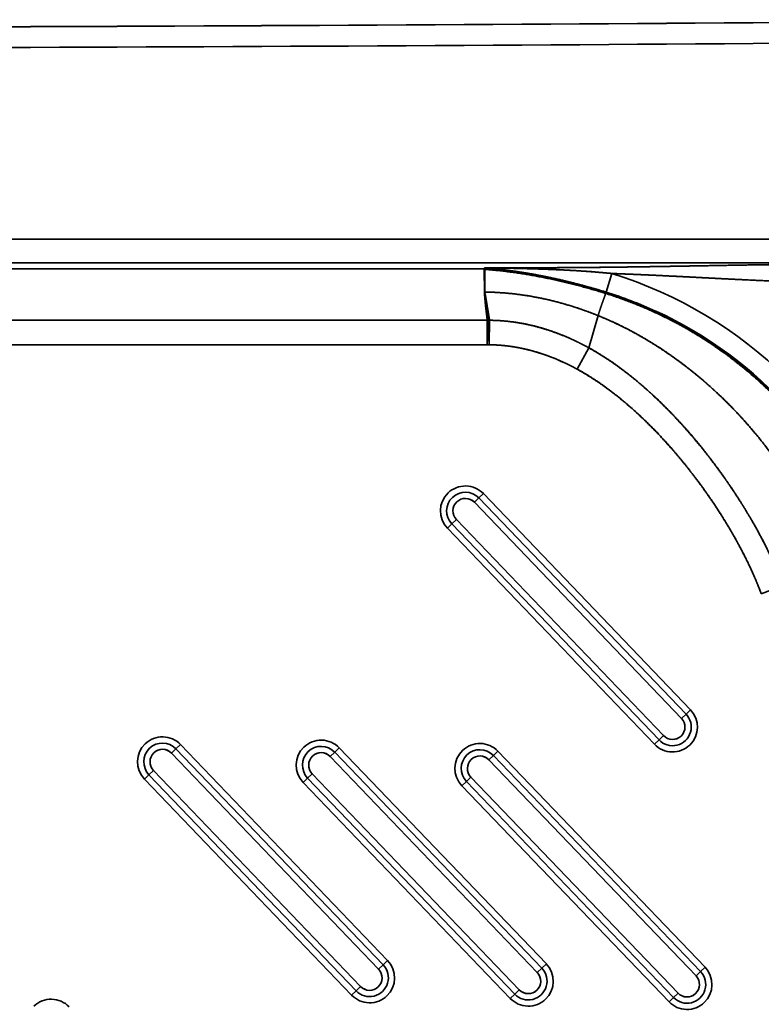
# Model space of a CAD drawing. Extents: x 92 to 1722, y -78 to 1466.
# Tile 11 of 14: x 823 to 1001, y 585 to 822. Entities that reach past the tile are written whole.
import ezdxf

# ---------------------------------------------------------------- set-up
doc = ezdxf.new("R2010")
doc.units = 0
doc.layers.get('0').update_dxf_attribs({"lineweight": 13})

# ---------------------------------------------------------------- blocks, each defined once
blk = doc.blocks.new('BLOCK87')
at = {"color": 7, "lineweight": 35}
for p, q in [((427.47, 747.2), (-427.47, 747.2)), ((-427.47, 747.2), (427.47, 747.2)), ((50, 741.56), (427.47, 741.56)), ((427.47, 741.56), (50, 741.56)), ((340, 740.09), (50, 740.09)), ((50, 740.09), (340.09, 740.09)), ((340.73, 727.73), (-340.73, 727.73)), ((-340.73, 727.73), (340.73, 727.73)), ((340.7, 721.84), (-340.7, 721.84)), ((-340.7, 721.84), (340.7, 721.84)), ((388.54, 633.01), (338.7, 684.97)), ((338.7, 684.97), (388.54, 633.01)), ((339.79, 686.01), (389.62, 634.04)), ((389.62, 634.04), (339.79, 686.01)), ((387.46, 631.97), (337.62, 683.93)), ((337.62, 683.93), (387.46, 631.97)), ((333.29, 679.78), (383.12, 627.81)), ((383.12, 627.81), (333.29, 679.78)), ((380.96, 625.74), (331.13, 677.71)), ((331.13, 677.71), (380.96, 625.74)), ((332.21, 678.74), (382.04, 626.78)), ((382.04, 626.78), (332.21, 678.74)), ((266.93, 625.68), (316.76, 573.72)), ((316.76, 573.72), (266.93, 625.68)), ((314.59, 571.64), (264.76, 623.61)), ((264.76, 623.61), (314.59, 571.64)), ((315.68, 572.68), (265.84, 624.64)), ((265.84, 624.64), (315.68, 572.68)), ((352.77, 570.84), (302.94, 622.81)), ((302.94, 622.81), (352.77, 570.84)), ((353.85, 571.88), (304.02, 623.84)), ((304.02, 623.84), (353.85, 571.88)), ((305.1, 624.88), (354.94, 572.92)), ((354.94, 572.92), (305.1, 624.88)), ((392.03, 571.08), (342.19, 623.04)), ((342.19, 623.04), (392.03, 571.08)), ((343.28, 624.08), (393.11, 572.12)), ((393.11, 572.12), (343.28, 624.08)), ((390.95, 570.04), (341.11, 622.01)), ((341.11, 622.01), (390.95, 570.04)), ((259.35, 618.42), (309.18, 566.45)), ((309.18, 566.45), (259.35, 618.42)), ((260.43, 619.45), (310.26, 567.49)), ((310.26, 567.49), (260.43, 619.45)), ((298.61, 618.65), (348.44, 566.69)), ((348.44, 566.69), (298.61, 618.65)), ((308.1, 565.41), (258.26, 617.38)), ((258.26, 617.38), (308.1, 565.41)), ((346.27, 564.61), (296.44, 616.58)), ((296.44, 616.58), (346.27, 564.61)), ((297.52, 617.62), (347.36, 565.65)), ((347.36, 565.65), (297.52, 617.62)), ((384.45, 563.81), (334.62, 615.78)), ((334.62, 615.78), (384.45, 563.81)), ((335.7, 616.82), (385.53, 564.85)), ((385.53, 564.85), (335.7, 616.82)), ((336.78, 617.85), (386.61, 565.89)), ((386.61, 565.89), (336.78, 617.85))]:
    blk.add_line(p, q, dxfattribs=at)
at = {"color": 7, "lineweight": 35, "ltscale": 0.003074}
blk.add_line((340, 740.09), (340, 739.97), dxfattribs=at)
at = {"color": 7, "lineweight": 35, "ltscale": 0.003049}
blk.add_line((340, 740.09), (340, 739.97), dxfattribs=at)
at = {"color": 7, "lineweight": 35, "ltscale": 0.004548}
blk.add_line((340.18, 739.96), (340, 739.97), dxfattribs=at)
at = {"color": 7, "lineweight": 35, "ltscale": 0.136632}
blk.add_line((340, 739.97), (340.05, 734.5), dxfattribs=at)
blk.add_line((340, 739.97), (340.05, 734.5), dxfattribs=at)
at = {"color": 7, "lineweight": 35, "ltscale": 0.004546}
blk.add_line((340.18, 739.96), (340, 739.97), dxfattribs=at)
at = {"color": 7, "lineweight": 35, "ltscale": 0.006032}
blk.add_line((340.09, 740.09), (340.09, 740.33), dxfattribs=at)
blk.add_line((340.09, 740.09), (340.09, 740.33), dxfattribs=at)
at = {"color": 7, "lineweight": 35, "ltscale": 0.136569}
for p, q in [((340.13, 734.5), (340.18, 739.96)), ((340.18, 739.96), (340.13, 734.5))]:
    blk.add_line(p, q, dxfattribs=at)
at = {"color": 7, "lineweight": 35, "ltscale": 0.002966}
for p, q in [((340.18, 739.96), (340.18, 740.08)), ((340.18, 740.08), (340.18, 739.96))]:
    blk.add_line(p, q, dxfattribs=at)
at = {"color": 7, "lineweight": 35, "ltscale": 0.117461}
blk.add_line((370.71, 738.96), (369.32, 734.47), dxfattribs=at)
blk.add_line((370.71, 738.96), (369.32, 734.47), dxfattribs=at)
at = {"color": 7, "lineweight": 35, "ltscale": 0.007496}
blk.add_line((340.18, 734.2), (340.13, 734.5), dxfattribs=at)
blk.add_line((340.18, 734.2), (340.13, 734.5), dxfattribs=at)
at = {"color": 7, "lineweight": 35, "ltscale": 0.002852}
for p, q in [((340.18, 734.2), (340.19, 734.09)), ((340.19, 734.09), (340.18, 734.2))]:
    blk.add_line(p, q, dxfattribs=at)
at = {"color": 7, "lineweight": 35, "ltscale": 0.005834}
for p, q in [((340.19, 734.09), (340.2, 733.86)), ((340.2, 733.86), (340.19, 734.09))]:
    blk.add_line(p, q, dxfattribs=at)
at = {"color": 7, "lineweight": 35, "ltscale": 0.003116}
blk.add_line((369.26, 734.27), (369.22, 734.15), dxfattribs=at)
blk.add_line((369.26, 734.27), (369.22, 734.15), dxfattribs=at)
at = {"color": 7, "lineweight": 35, "ltscale": 0.005067}
blk.add_line((369.26, 734.27), (369.32, 734.47), dxfattribs=at)
blk.add_line((369.26, 734.27), (369.32, 734.47), dxfattribs=at)
at = {"color": 7, "lineweight": 35, "ltscale": 0.14724}
blk.add_line((341.28, 727.71), (341.22, 721.82), dxfattribs=at)
blk.add_line((341.28, 727.71), (341.22, 721.82), dxfattribs=at)
at = {"color": 7, "lineweight": 35, "ltscale": 0.201328}
blk.add_line((365.13, 721.1), (367.39, 728.83), dxfattribs=at)
blk.add_line((365.13, 721.1), (367.39, 728.83), dxfattribs=at)
at = {"color": 7, "lineweight": 35, "ltscale": 0.146332}
blk.add_line((365.13, 721.1), (362.33, 715.96), dxfattribs=at)
blk.add_line((365.13, 721.1), (362.33, 715.96), dxfattribs=at)
at = {"color": 7, "lineweight": 35, "ltscale": 0.0375}
for p, q in [((338.7, 684.97), (337.62, 683.93)), ((338.7, 684.97), (337.62, 683.93)), ((338.7, 684.97), (339.79, 686.01)), ((339.79, 686.01), (338.7, 684.97)), ((333.29, 679.78), (332.21, 678.74)), ((333.29, 679.78), (332.21, 678.74)), ((331.13, 677.71), (332.21, 678.74)), ((332.21, 678.74), (331.13, 677.71)), ((387.46, 631.97), (388.54, 633.01)), ((387.46, 631.97), (388.54, 633.01)), ((389.62, 634.04), (388.54, 633.01)), ((388.54, 633.01), (389.62, 634.04)), ((382.04, 626.78), (383.12, 627.81)), ((382.04, 626.78), (383.12, 627.81)), ((265.84, 624.64), (266.93, 625.68)), ((266.93, 625.68), (265.84, 624.64)), ((380.96, 625.74), (382.04, 626.78)), ((382.04, 626.78), (380.96, 625.74)), ((265.84, 624.64), (264.76, 623.61)), ((265.84, 624.64), (264.76, 623.61)), ((304.02, 623.84), (302.94, 622.81)), ((304.02, 623.84), (302.94, 622.81)), ((304.02, 623.84), (305.1, 624.88)), ((305.1, 624.88), (304.02, 623.84)), ((342.19, 623.04), (341.11, 622.01)), ((342.19, 623.04), (341.11, 622.01)), ((342.19, 623.04), (343.28, 624.08)), ((343.28, 624.08), (342.19, 623.04)), ((258.26, 617.38), (259.35, 618.42)), ((259.35, 618.42), (258.26, 617.38)), ((260.43, 619.45), (259.35, 618.42)), ((260.43, 619.45), (259.35, 618.42)), ((298.61, 618.65), (297.52, 617.62)), ((298.61, 618.65), (297.52, 617.62)), ((296.44, 616.58), (297.52, 617.62)), ((297.52, 617.62), (296.44, 616.58)), ((334.62, 615.78), (335.7, 616.82)), ((335.7, 616.82), (334.62, 615.78)), ((336.78, 617.85), (335.7, 616.82)), ((336.78, 617.85), (335.7, 616.82)), ((316.76, 573.72), (315.68, 572.68)), ((315.68, 572.68), (316.76, 573.72)), ((314.59, 571.64), (315.68, 572.68)), ((314.59, 571.64), (315.68, 572.68)), ((352.77, 570.84), (353.85, 571.88)), ((352.77, 570.84), (353.85, 571.88)), ((354.94, 572.92), (353.85, 571.88)), ((353.85, 571.88), (354.94, 572.92)), ((390.95, 570.04), (392.03, 571.08)), ((390.95, 570.04), (392.03, 571.08)), ((393.11, 572.12), (392.03, 571.08)), ((392.03, 571.08), (393.11, 572.12)), ((308.1, 565.41), (309.18, 566.45)), ((309.18, 566.45), (308.1, 565.41)), ((309.18, 566.45), (310.26, 567.49)), ((309.18, 566.45), (310.26, 567.49)), ((347.36, 565.65), (348.44, 566.69)), ((347.36, 565.65), (348.44, 566.69)), ((346.27, 564.61), (347.36, 565.65)), ((347.36, 565.65), (346.27, 564.61)), ((384.45, 563.81), (385.53, 564.85)), ((385.53, 564.85), (384.45, 563.81)), ((385.53, 564.85), (386.61, 565.89)), ((385.53, 564.85), (386.61, 565.89))]:
    blk.add_line(p, q, dxfattribs=at)
at = {"color": 7, "lineweight": 35, "ltscale": 0.140337}
blk.add_line((411.9, 663.89), (406.65, 661.92), dxfattribs=at)
at = {"color": 7, "lineweight": 35}
for centre, radius, start, end in [((50, 50334.71), 49536.72, 270.000003, 270.514809), ((50, 50334.75), 49536.75, 270.000005, 270.51481), ((50, 50334.57), 49541.57, 270.000003, 270.51481), ((50, 50334.71), 49541.71, 270.000003, 270.514809), ((340.09, 640.09), 103.51, 18.2263, 72.7886), ((340.09, 640.09), 103.51, 18.2261, 72.7888), ((379.86, 742.32), 40.55, 191.1231, 192.0512), ((379.59, 742.27), 40.27, 191.1239, 192.0586), ((340.1, 640.11), 98.78, 65.3904, 72.7903), ((340.09, 640.1), 98.79, 65.3912, 72.7906), ((340.09, 640.09), 98.81, 18.2263, 65.3906), ((340.08, 640.08), 98.81, 18.2264, 65.3904), ((340.75, 722.36), 5.37, 87.0212, 90.2289), ((340.75, 722.6), 5.13, 86.9434, 90.3028), ((341.36, 732.44), 4.73, 265.9491, 269.011), ((341.36, 732.44), 4.73, 265.9491, 269.011), ((341.33, 732.63), 10.81, 266.6547, 269.4316), ((341.33, 732.63), 10.81, 266.6548, 269.4315), ((335.46, 681.86), 6, 43.8, 133.8), ((335.46, 681.86), 6, 43.8, 133.8), ((335.46, 681.86), 6, 133.8, 223.8), ((335.46, 681.86), 6, 133.8, 223.8), ((335.46, 681.86), 4.5, 43.8, 223.8), ((335.46, 681.86), 4.5, 43.8, 223.8), ((335.46, 681.86), 3, 43.8, 133.8), ((335.46, 681.86), 3, 43.8036, 133.7964), ((335.46, 681.86), 3, 133.8, 223.8), ((335.46, 681.86), 3, 133.8036, 223.7964), ((385.29, 629.89), 4.5, 223.8, 43.8), ((385.29, 629.89), 4.5, 223.8, 43.8), ((385.29, 629.89), 6, 313.8, 43.8), ((385.29, 629.89), 6, 313.8, 403.8), ((385.29, 629.89), 3, 313.8, 43.8), ((385.29, 629.89), 3, 313.8036, 43.7964), ((262.6, 621.53), 6, 43.8, 133.8), ((262.6, 621.53), 6, 43.8, 133.8), ((385.29, 629.89), 3, 223.8, 313.8), ((385.29, 629.89), 3, 223.8037, 313.7964), ((262.6, 621.53), 6, 133.8, 223.8), ((262.6, 621.53), 6, 133.8, 223.8), ((262.6, 621.53), 4.5, 43.8, 223.8), ((262.6, 621.53), 4.5, 43.8, 223.8), ((300.77, 620.73), 4.5, 43.8, 223.8), ((300.77, 620.73), 4.5, 43.8, 223.8), ((300.77, 620.73), 6, 43.8, 133.8), ((300.77, 620.73), 6, 43.8, 133.8), ((338.95, 619.93), 6, 43.8, 133.8), ((338.95, 619.93), 6, 43.8, 133.8), ((385.29, 629.89), 6, 223.8, 313.8), ((385.29, 629.89), 6, 223.8, 313.8), ((262.6, 621.53), 3, 133.8, 223.8), ((262.6, 621.53), 3, 133.8036, 223.7964), ((262.6, 621.53), 3, 43.8, 133.8), ((262.6, 621.53), 3, 43.8037, 133.7964), ((300.77, 620.73), 6, 133.8, 223.8), ((300.77, 620.73), 6, 133.8, 223.8), ((300.77, 620.73), 3, 133.8, 223.8), ((300.77, 620.73), 3, 133.8037, 223.7964), ((300.77, 620.73), 3, 43.8, 133.8), ((300.77, 620.73), 3, 43.8037, 133.7964), ((338.95, 619.93), 6, 133.8, 223.8), ((338.95, 619.93), 6, 133.8, 223.8), ((338.95, 619.93), 4.5, 43.8, 223.8), ((338.95, 619.93), 4.5, 43.8, 223.8), ((338.95, 619.93), 3, 43.8, 133.8), ((338.95, 619.93), 3, 43.8036, 133.7964), ((338.95, 619.93), 3, 133.8, 223.8), ((338.95, 619.93), 3, 133.8037, 223.7964), ((312.43, 569.56), 6, 313.8, 43.8), ((312.43, 569.56), 6, 313.8, 403.8), ((312.43, 569.56), 4.5, 223.8, 43.8), ((312.43, 569.56), 4.5, 223.8, 43.8), ((312.43, 569.56), 3, 313.8, 43.8), ((312.43, 569.56), 3, 313.8037, 43.7964), ((350.6, 568.76), 4.5, 223.8, 43.8), ((350.6, 568.76), 4.5, 223.8, 43.8), ((350.6, 568.76), 3, 313.8, 43.8), ((350.6, 568.76), 3, 313.8036, 43.7964), ((350.6, 568.76), 6, 313.8, 43.8), ((350.6, 568.76), 6, 313.8, 403.8), ((388.78, 567.96), 4.5, 223.8, 43.8), ((388.78, 567.96), 4.5, 223.8, 43.8), ((388.78, 567.96), 6, 313.8, 43.8), ((388.78, 567.96), 6, 313.8, 403.8), ((388.78, 567.96), 3, 313.8, 43.8), ((388.78, 567.96), 3, 313.8037, 43.7964), ((312.43, 569.56), 3, 223.8, 313.8), ((312.43, 569.56), 3, 223.8036, 313.7964), ((350.6, 568.76), 3, 223.8, 313.8), ((350.6, 568.76), 3, 223.8037, 313.7964), ((235.81, 558.44), 6, 43.8, 133.8), ((235.81, 558.44), 6, 43.8, 133.8), ((312.43, 569.56), 6, 223.8, 313.8), ((312.43, 569.56), 6, 223.8, 313.8), ((350.6, 568.76), 6, 223.8, 313.8), ((350.6, 568.76), 6, 223.8, 313.8), ((388.78, 567.96), 6, 223.8, 313.8), ((388.78, 567.96), 6, 223.8, 313.8), ((388.78, 567.96), 3, 223.8, 313.8), ((388.78, 567.96), 3, 223.8036, 313.7964)]:
    blk.add_arc(centre, radius, start, end, dxfattribs=at)
blk.add_ellipse((355.23, 437.19), major_axis=(16.63, -284.56), ratio=0.367548, start_param=2.916861, end_param=3.11663, dxfattribs=at)
for points, knots in [([(427.18, 741.27), (425.62, 741.27), (424.05, 741.26), (422.45, 741.24), (414.22, 741.17), (405.78, 741.05), (399.22, 740.94), (384.78, 740.67), (370.18, 740.45), (362.55, 740.37), (354.43, 740.34), (346.29, 740.33), (345.87, 740.33), (344.42, 740.33), (342.99, 740.33), (342.07, 740.33), (341.08, 740.33), (340.09, 740.33)], [0, 0, 0, 0, 0, 0, 11.679497, 11.679497, 11.679497, 60.577455, 60.577455, 60.577455, 113.700423, 113.700423, 113.700423, 116.907209, 116.907209, 116.907209, 123.763814, 123.763814, 123.763814, 123.763814, 123.763814, 123.763814]), ([(427.18, 741.27), (426.5, 741.27), (425.82, 741.27), (425.13, 741.26), (423.76, 741.25), (422.38, 741.24), (421.71, 741.24), (417.79, 741.2), (413.82, 741.16), (410.61, 741.12), (403.86, 741.02), (397.04, 740.9), (393.72, 740.84), (386.68, 740.71), (379.61, 740.6), (376.05, 740.54), (368.44, 740.44), (360.79, 740.37), (356.78, 740.35), (352.34, 740.34), (347.89, 740.33), (347.04, 740.33), (345.77, 740.33), (344.5, 740.33), (343.63, 740.33), (342.39, 740.33), (341.13, 740.33), (340.79, 740.33), (340.44, 740.33), (340.09, 740.33)], [0, 0, 0, 0, 0, 0, 5.087486, 5.087486, 5.087486, 10.220848, 10.220848, 10.220848, 33.947537, 33.947537, 33.947537, 58.700276, 58.700276, 58.700276, 83.550134, 83.550134, 83.550134, 111.851168, 111.851168, 111.851168, 114.313551, 114.313551, 114.313551, 120.652794, 120.652794, 120.652794, 123.069538, 123.069538, 123.069538, 123.069538, 123.069538, 123.069538]), ([(369.32, 734.47), (364, 736.11), (358.62, 737.54), (353.2, 738.69), (347.61, 739.59), (341.97, 740.16), (341.82, 740.17), (341.38, 740.21), (340.95, 740.25), (340.68, 740.28), (340.38, 740.3), (340.09, 740.33)], [0, 0, 0, 0, 0, 0, 39.334484, 39.334484, 39.334484, 40.381438, 40.381438, 40.381438, 42.50023, 42.50023, 42.50023, 42.50023, 42.50023, 42.50023]), ([(369.32, 734.47), (367.02, 735.18), (364.7, 735.85), (362.37, 736.48), (358.86, 737.35), (355.33, 738.1), (354.15, 738.34), (352.39, 738.68), (350.62, 738.99), (350.03, 739.09), (348.85, 739.28), (347.67, 739.46), (347.08, 739.54), (346.19, 739.66), (345.31, 739.78), (345.01, 739.82), (344.42, 739.89), (343.84, 739.96), (343.55, 739.99), (342.8, 740.07), (342.05, 740.15), (341.55, 740.2), (341.06, 740.24), (340.56, 740.29), (340.52, 740.29), (340.41, 740.3), (340.3, 740.31), (340.23, 740.32), (340.16, 740.32), (340.09, 740.33)], [0, 0, 0, 0, 0, 0, 17.096509, 17.096509, 17.096509, 25.627106, 25.627106, 25.627106, 29.884653, 29.884653, 29.884653, 34.133429, 34.133429, 34.133429, 36.255374, 36.255374, 36.255374, 38.377319, 38.377319, 38.377319, 41.710083, 41.710083, 41.710083, 41.970234, 41.970234, 41.970234, 42.490536, 42.490536, 42.490536, 42.490536, 42.490536, 42.490536]), ([(370.71, 738.96), (368.28, 739.2), (365.83, 739.41), (363.39, 739.58), (359.72, 739.78), (356.03, 739.94), (354.81, 739.98), (352.96, 740.05), (351.12, 740.1), (350.5, 740.12), (349.28, 740.15), (348.07, 740.18), (347.39, 740.2), (346.15, 740.22), (344.91, 740.25), (344.39, 740.26), (343.31, 740.28), (342.23, 740.3), (341.75, 740.3), (341.26, 740.31), (340.77, 740.32), (340.73, 740.32), (340.66, 740.32), (340.58, 740.32), (340.54, 740.32), (340.43, 740.32), (340.32, 740.32), (340.24, 740.33), (340.16, 740.33), (340.09, 740.33)], [0, 0, 0, 0, 0, 0, 17.236016, 17.236016, 17.236016, 25.866348, 25.866348, 25.866348, 30.185596, 30.185596, 30.185596, 34.399922, 34.399922, 34.399922, 38.881398, 38.881398, 38.881398, 42.037374, 42.037374, 42.037374, 42.304759, 42.304759, 42.304759, 42.572143, 42.572143, 42.572143, 43.106911, 43.106911, 43.106911, 43.106911, 43.106911, 43.106911]), ([(370.71, 738.96), (367.06, 739.33), (363.4, 739.61), (359.7, 739.8), (355.1, 739.99), (350.5, 740.12), (349.58, 740.14), (348.34, 740.17), (347.11, 740.2), (346.8, 740.21), (345.88, 740.23), (344.95, 740.25), (344.34, 740.26), (343.13, 740.28), (341.91, 740.3), (341.31, 740.31), (340.7, 740.32), (340.09, 740.33)], [0, 0, 0, 0, 0, 0, 25.615612, 25.615612, 25.615612, 32.041277, 32.041277, 32.041277, 34.184238, 34.184238, 34.184238, 38.473325, 38.473325, 38.473325, 42.712357, 42.712357, 42.712357, 42.712357, 42.712357, 42.712357]), ([(369.26, 734.27), (363.97, 735.92), (358.62, 737.33), (353.23, 738.47), (347.68, 739.36), (342.09, 739.91), (341.87, 739.93), (341.45, 739.97), (341.04, 740.01), (340.77, 740.03), (340.48, 740.06), (340.18, 740.08)], [0, 0, 0, 0, 0, 0, 39.168178, 39.168178, 39.168178, 40.090907, 40.090907, 40.090907, 42.202862, 42.202862, 42.202862, 42.202862, 42.202862, 42.202862]), ([(369.26, 734.27), (363.97, 735.92), (358.62, 737.33), (353.23, 738.47), (347.68, 739.36), (342.09, 739.91), (341.87, 739.93), (341.45, 739.97), (341.04, 740.01), (340.77, 740.03), (340.48, 740.06), (340.18, 740.08)], [0, 0, 0, 0, 0, 0, 39.145199, 39.145199, 39.145199, 40.067378, 40.067378, 40.067378, 42.178088, 42.178088, 42.178088, 42.178088, 42.178088, 42.178088]), ([(369.22, 734.15), (363.94, 735.8), (358.6, 737.22), (353.22, 738.36), (347.67, 739.25), (342.08, 739.79), (341.87, 739.81), (341.45, 739.85), (341.03, 739.89), (340.77, 739.91), (340.48, 739.94), (340.18, 739.96)], [0, 0, 0, 0, 0, 0, 37.997352, 37.997352, 37.997352, 38.894387, 38.894387, 38.894387, 40.942852, 40.942852, 40.942852, 40.942852, 40.942852, 40.942852]), ([(369.22, 734.15), (363.94, 735.8), (358.6, 737.22), (353.21, 738.36), (347.67, 739.25), (342.08, 739.79), (341.87, 739.81), (341.45, 739.85), (341.03, 739.89), (340.77, 739.91), (340.48, 739.94), (340.18, 739.96)], [0, 0, 0, 0, 0, 0, 39.123565, 39.123565, 39.123565, 40.047831, 40.047831, 40.047831, 42.15728, 42.15728, 42.15728, 42.15728, 42.15728, 42.15728]), ([(370.71, 738.96), (373.54, 738.86), (376.35, 738.74), (379.17, 738.62), (385.48, 738.32), (391.77, 737.99), (395.21, 737.81), (401.46, 737.49), (407.66, 737.21), (410.36, 737.1), (414.29, 736.94), (418.18, 736.82), (419.36, 736.79), (421.64, 736.73), (423.9, 736.68), (425, 736.66), (426.09, 736.64), (427.18, 736.62)], [0, 0, 0, 0, 0, 0, 19.512319, 19.512319, 19.512319, 43.884489, 43.884489, 43.884489, 63.473338, 63.473338, 63.473338, 71.992427, 71.992427, 71.992427, 80.053917, 80.053917, 80.053917, 80.053917, 80.053917, 80.053917]), ([(427.18, 736.62), (426.14, 736.64), (425.11, 736.65), (424.07, 736.67), (421.95, 736.72), (419.81, 736.78), (418.81, 736.8), (415.54, 736.9), (412.24, 737.02), (410.04, 737.11), (404.43, 737.35), (398.76, 737.63), (395.41, 737.8), (388.43, 738.17), (381.4, 738.52), (377.85, 738.68), (374.28, 738.83), (370.71, 738.96)], [0, 0, 0, 0, 0, 0, 7.734777, 7.734777, 7.734777, 15.688382, 15.688382, 15.688382, 31.616705, 31.616705, 31.616705, 56.025275, 56.025275, 56.025275, 80.932168, 80.932168, 80.932168, 80.932168, 80.932168, 80.932168]), ([(340.03, 734.5), (340.03, 734.43), (340.04, 734.37), (340.04, 734.3), (340.05, 734.19), (340.06, 734.08), (340.07, 733.97), (340.1, 733.53), (340.14, 733.08), (340.18, 732.68), (340.22, 732.26), (340.26, 731.83), (340.26, 731.8), (340.27, 731.65), (340.29, 731.5), (340.3, 731.4), (340.31, 731.23), (340.33, 731.06), (340.34, 730.95), (340.36, 730.78), (340.38, 730.61), (340.4, 730.49), (340.41, 730.35), (340.43, 730.22), (340.43, 730.21), (340.43, 730.19), (340.44, 730.16), (340.44, 730.14), (340.45, 730.09), (340.46, 730), (340.46, 729.93), (340.48, 729.78), (340.5, 729.64), (340.51, 729.58), (340.52, 729.48), (340.53, 729.4), (340.53, 729.38), (340.54, 729.33), (340.54, 729.29), (340.54, 729.28), (340.55, 729.18), (340.56, 729.08), (340.58, 728.97), (340.6, 728.77), (340.63, 728.57), (340.63, 728.49), (340.65, 728.37), (340.66, 728.27), (340.67, 728.22), (340.68, 728.1), (340.7, 727.97), (340.71, 727.89), (340.72, 727.81), (340.73, 727.73)], [0, 0, 0, 0, 0, 0, 1.805415, 1.805415, 1.805415, 3.278852, 3.278852, 3.278852, 14.985262, 14.985262, 14.985262, 15.88577, 15.88577, 15.88577, 19.483847, 19.483847, 19.483847, 20.925199, 20.925199, 20.925199, 24.527552, 24.527552, 24.527552, 24.883481, 24.883481, 24.883481, 25.23941, 25.23941, 25.23941, 26.165793, 26.165793, 26.165793, 26.88411, 26.88411, 26.88411, 27.352579, 27.352579, 27.352579, 27.827854, 27.827854, 27.827854, 30.161227, 30.161227, 30.161227, 31.776306, 31.776306, 31.776306, 32.99817, 32.99817, 32.99817, 35.458717, 35.458717, 35.458717, 35.458717, 35.458717, 35.458717]), ([(340.03, 734.5), (340.03, 734.44), (340.04, 734.38), (340.04, 734.32), (340.05, 734.25), (340.05, 734.17), (340.05, 734.16), (340.09, 733.67), (340.13, 733.19), (340.17, 732.72), (340.22, 732.21), (340.27, 731.71), (340.27, 731.69), (340.28, 731.62), (340.28, 731.57), (340.28, 731.54), (340.29, 731.45), (340.3, 731.36), (340.31, 731.31), (340.32, 731.22), (340.33, 731.13), (340.33, 731.09), (340.35, 730.9), (340.37, 730.7), (340.39, 730.54), (340.41, 730.35), (340.44, 730.17), (340.44, 730.15), (340.44, 730.1), (340.45, 730.05), (340.45, 730.03), (340.46, 729.95), (340.47, 729.87), (340.48, 729.82), (340.49, 729.71), (340.5, 729.6), (340.51, 729.55), (340.52, 729.48), (340.53, 729.4), (340.53, 729.38), (340.54, 729.33), (340.54, 729.29), (340.54, 729.27), (340.55, 729.21), (340.56, 729.16), (340.56, 729.11), (340.57, 729.03), (340.58, 728.94), (340.59, 728.9), (340.6, 728.79), (340.61, 728.69), (340.62, 728.62), (340.63, 728.5), (340.65, 728.39), (340.65, 728.33), (340.66, 728.27), (340.67, 728.2), (340.67, 728.19), (340.68, 728.09), (340.69, 727.99), (340.71, 727.9), (340.72, 727.81), (340.73, 727.73)], [0, 0, 0, 0, 0, 0, 2.248394, 2.248394, 2.248394, 2.813587, 2.813587, 2.813587, 21.274614, 21.274614, 21.274614, 22.498775, 22.498775, 22.498775, 23.68032, 23.68032, 23.68032, 26.055566, 26.055566, 26.055566, 27.169666, 27.169666, 27.169666, 33.681894, 33.681894, 33.681894, 34.459988, 34.459988, 34.459988, 35.212073, 35.212073, 35.212073, 36.713507, 36.713507, 36.713507, 38.204829, 38.204829, 38.204829, 38.949879, 38.949879, 38.949879, 39.678911, 39.678911, 39.678911, 41.150028, 41.150028, 41.150028, 42.621146, 42.621146, 42.621146, 44.608713, 44.608713, 44.608713, 46.594214, 46.594214, 46.594214, 47.090213, 47.090213, 47.090213, 50.562177, 50.562177, 50.562177, 50.562177, 50.562177, 50.562177]), ([(367.39, 728.83), (362.54, 730.79), (357.54, 732.38), (352.48, 733.53), (347.36, 734.22), (342.27, 734.44), (342.21, 734.44), (342.08, 734.45), (341.94, 734.45), (341.88, 734.46), (341.74, 734.46), (341.61, 734.47), (341.55, 734.47), (341.22, 734.48), (340.9, 734.49), (340.66, 734.49), (340.4, 734.5), (340.13, 734.5)], [0, 0, 0, 0, 0, 0, 36.552225, 36.552225, 36.552225, 37.028157, 37.028157, 37.028157, 37.504125, 37.504125, 37.504125, 37.980094, 37.980094, 37.980094, 39.911936, 39.911936, 39.911936, 39.911936, 39.911936, 39.911936]), ([(340.13, 734.5), (340.69, 734.49), (341.26, 734.48), (341.8, 734.46), (342.64, 734.43), (343.48, 734.38), (343.74, 734.36), (347.66, 734.1), (351.56, 733.56), (355.15, 732.83), (358.96, 731.81), (362.69, 730.57), (362.95, 730.48), (364.01, 730.12), (365.06, 729.74), (365.83, 729.45), (366.61, 729.15), (367.39, 728.83)], [0, 0, 0, 0, 0, 0, 3.860137, 3.860137, 3.860137, 5.795188, 5.795188, 5.795188, 30.814131, 30.814131, 30.814131, 32.738525, 32.738525, 32.738525, 38.485869, 38.485869, 38.485869, 38.485869, 38.485869, 38.485869]), ([(341.28, 727.71), (341.26, 727.8), (341.25, 727.89), (341.24, 727.97), (341.22, 728.08), (341.2, 728.19), (341.2, 728.2), (341.19, 728.23), (341.19, 728.26), (341.19, 728.27), (341.18, 728.31), (341.17, 728.36), (341.17, 728.4), (341.15, 728.47), (341.14, 728.54), (341.14, 728.58), (341.12, 728.69), (341.1, 728.81), (341.09, 728.88), (341.07, 728.99), (341.05, 729.09), (341.05, 729.12), (341.04, 729.16), (341.03, 729.2), (341.03, 729.22), (341.03, 729.24), (341.02, 729.27), (341.02, 729.28), (341.01, 729.32), (341, 729.37), (341, 729.42), (340.98, 729.49), (340.97, 729.57), (340.97, 729.61), (340.95, 729.69), (340.94, 729.77), (340.93, 729.82), (340.92, 729.9), (340.9, 729.98), (340.9, 730.01), (340.89, 730.07), (340.88, 730.12), (340.87, 730.15), (340.87, 730.17), (340.87, 730.19), (340.87, 730.19), (340.84, 730.34), (340.82, 730.48), (340.79, 730.62), (340.77, 730.77), (340.74, 730.92), (340.74, 730.94), (340.73, 730.98), (340.72, 731.03), (340.72, 731.07), (340.71, 731.12), (340.7, 731.16), (340.7, 731.18), (340.68, 731.27), (340.67, 731.35), (340.66, 731.42), (340.64, 731.52), (340.62, 731.63), (340.62, 731.63), (340.61, 731.7), (340.6, 731.77), (340.6, 731.79), (340.56, 732.06), (340.51, 732.33), (340.48, 732.56), (340.43, 732.86), (340.38, 733.15), (340.37, 733.21), (340.35, 733.33), (340.33, 733.46), (340.32, 733.5), (340.29, 733.66), (340.26, 733.83), (340.24, 733.92), (340.22, 734), (340.19, 734.09)], [0, 0, 0, 0, 0, 0, 2.54273, 2.54273, 2.54273, 2.99371, 2.99371, 2.99371, 3.417501, 3.417501, 3.417501, 4.224322, 4.224322, 4.224322, 5.073452, 5.073452, 5.073452, 6.816095, 6.816095, 6.816095, 7.574711, 7.574711, 7.574711, 7.95402, 7.95402, 7.95402, 8.333328, 8.333328, 8.333328, 9.059178, 9.059178, 9.059178, 9.817715, 9.817715, 9.817715, 10.58745, 10.58745, 10.58745, 11.407169, 11.407169, 11.407169, 11.780759, 11.780759, 11.780759, 11.981458, 11.981458, 11.981458, 15.863465, 15.863465, 15.863465, 16.287881, 16.287881, 16.287881, 17.136744, 17.136744, 17.136744, 17.561177, 17.561177, 17.561177, 19.679462, 19.679462, 19.679462, 20.760639, 20.760639, 20.760639, 21.685219, 21.685219, 21.685219, 28.467932, 28.467932, 28.467932, 30.163384, 30.163384, 30.163384, 31.953532, 31.953532, 31.953532, 34.433679, 34.433679, 34.433679, 34.433679, 34.433679, 34.433679]), ([(341.28, 727.71), (341.26, 727.8), (341.25, 727.89), (341.24, 727.97), (341.22, 728.08), (341.2, 728.19), (341.2, 728.2), (341.19, 728.23), (341.19, 728.26), (341.19, 728.27), (341.18, 728.31), (341.17, 728.36), (341.17, 728.4), (341.15, 728.47), (341.14, 728.54), (341.14, 728.58), (341.12, 728.69), (341.1, 728.81), (341.09, 728.88), (341.07, 728.99), (341.05, 729.09), (341.05, 729.12), (341.04, 729.16), (341.03, 729.2), (341.03, 729.22), (341.03, 729.24), (341.02, 729.27), (341.02, 729.28), (341.01, 729.32), (341.01, 729.37), (341, 729.42), (340.98, 729.49), (340.97, 729.57), (340.97, 729.61), (340.95, 729.69), (340.94, 729.77), (340.93, 729.81), (340.92, 729.9), (340.9, 729.98), (340.9, 730.01), (340.89, 730.07), (340.88, 730.12), (340.87, 730.14), (340.87, 730.16), (340.87, 730.18), (340.87, 730.19), (340.84, 730.33), (340.82, 730.48), (340.79, 730.62), (340.77, 730.77), (340.74, 730.92), (340.74, 730.93), (340.73, 730.98), (340.72, 731.02), (340.72, 731.06), (340.71, 731.11), (340.7, 731.16), (340.7, 731.17), (340.68, 731.26), (340.67, 731.35), (340.66, 731.41), (340.64, 731.52), (340.62, 731.63), (340.63, 731.63), (340.61, 731.69), (340.6, 731.76), (340.6, 731.78), (340.55, 732.11), (340.5, 732.45), (340.45, 732.73), (340.39, 733.09), (340.33, 733.45), (340.32, 733.5), (340.29, 733.66), (340.26, 733.82), (340.24, 733.92), (340.22, 734), (340.19, 734.09)], [0, 0, 0, 0, 0, 0, 2.542859, 2.542859, 2.542859, 2.993791, 2.993791, 2.993791, 3.417603, 3.417603, 3.417603, 4.223335, 4.223335, 4.223335, 5.072504, 5.072504, 5.072504, 6.770753, 6.770753, 6.770753, 7.529385, 7.529385, 7.529385, 7.908701, 7.908701, 7.908701, 8.288017, 8.288017, 8.288017, 9.002368, 9.002368, 9.002368, 9.760887, 9.760887, 9.760887, 10.526354, 10.526354, 10.526354, 11.291821, 11.291821, 11.291821, 11.670275, 11.670275, 11.670275, 11.869839, 11.869839, 11.869839, 15.737117, 15.737117, 15.737117, 16.161553, 16.161553, 16.161553, 17.010453, 17.010453, 17.010453, 17.434906, 17.434906, 17.434906, 19.553411, 19.553411, 19.553411, 20.632745, 20.632745, 20.632745, 21.564211, 21.564211, 21.564211, 30.042817, 30.042817, 30.042817, 31.817309, 31.817309, 31.817309, 34.324514, 34.324514, 34.324514, 34.324514, 34.324514, 34.324514]), ([(369.22, 734.15), (374.47, 732.52), (379.61, 730.51), (384.61, 728.14), (392.26, 723.84), (399.38, 718.72), (401.94, 716.71), (407.38, 712.08), (412.39, 706.97), (414.98, 704.04), (421.24, 696.25), (426.48, 687.71), (429.26, 682.26), (431.61, 676.63), (433.52, 670.85)], [0, 0, 0, 0, 0, 0, 39.103954, 39.103954, 39.103954, 62.108309, 62.108309, 62.108309, 89.683301, 89.683301, 89.683301, 132.717416, 132.717416, 132.717416, 132.717416, 132.717416, 132.717416]), ([(369.22, 734.15), (374.47, 732.52), (379.61, 730.51), (384.61, 728.14), (392.26, 723.84), (399.38, 718.72), (401.94, 716.71), (407.38, 712.08), (412.39, 706.97), (414.98, 704.04), (421.24, 696.25), (426.48, 687.71), (429.26, 682.27), (431.61, 676.63), (433.52, 670.85)], [0, 0, 0, 0, 0, 0, 37.629426, 37.629426, 37.629426, 59.770515, 59.770515, 59.770515, 86.313829, 86.313829, 86.313829, 127.73927, 127.73927, 127.73927, 127.73927, 127.73927, 127.73927]), ([(369.26, 734.27), (374.83, 732.55), (380.26, 730.41), (385.55, 727.86), (396.81, 721.36), (406.9, 713.09), (412.02, 708.05), (420.41, 698.13), (427.07, 686.98), (429.68, 681.79), (431.9, 676.42), (433.71, 670.92)], [0, 0, 0, 0, 0, 0, 41.448294, 41.448294, 41.448294, 92.01265, 92.01265, 92.01265, 132.97572, 132.97572, 132.97572, 132.97572, 132.97572, 132.97572]), ([(369.26, 734.27), (374.83, 732.55), (380.26, 730.41), (385.55, 727.86), (396.81, 721.36), (406.9, 713.09), (412.02, 708.05), (420.41, 698.13), (427.07, 686.98), (429.68, 681.79), (431.9, 676.42), (433.71, 670.92)], [0, 0, 0, 0, 0, 0, 41.405026, 41.405026, 41.405026, 91.916957, 91.916957, 91.916957, 132.83765, 132.83765, 132.83765, 132.83765, 132.83765, 132.83765]), ([(341.03, 727.72), (341.02, 727.8), (341, 727.89), (340.99, 727.98), (340.97, 728.1), (340.96, 728.22), (340.96, 728.22), (340.95, 728.27), (340.94, 728.32), (340.94, 728.35), (340.93, 728.39), (340.93, 728.43), (340.92, 728.45), (340.92, 728.52), (340.91, 728.59), (340.9, 728.65), (340.88, 728.79), (340.86, 728.93), (340.85, 729.02), (340.83, 729.12), (340.82, 729.2), (340.82, 729.22), (340.81, 729.24), (340.81, 729.27), (340.81, 729.28), (340.8, 729.32), (340.8, 729.37), (340.79, 729.41), (340.78, 729.49), (340.77, 729.58), (340.76, 729.65), (340.74, 729.76), (340.73, 729.87), (340.72, 729.94), (340.71, 730.01), (340.7, 730.08), (340.69, 730.1), (340.69, 730.12), (340.69, 730.14), (340.69, 730.15), (340.68, 730.17), (340.68, 730.18), (340.68, 730.18), (340.68, 730.2), (340.68, 730.22), (340.67, 730.24), (340.65, 730.38), (340.63, 730.53), (340.61, 730.66), (340.59, 730.81), (340.57, 730.96), (340.57, 730.98), (340.56, 731.02), (340.56, 731.07), (340.55, 731.1), (340.55, 731.15), (340.54, 731.19), (340.54, 731.21), (340.53, 731.29), (340.52, 731.37), (340.51, 731.44), (340.5, 731.53), (340.48, 731.64), (340.48, 731.64), (340.48, 731.71), (340.47, 731.77), (340.47, 731.79), (340.43, 732.05), (340.4, 732.31), (340.37, 732.53), (340.34, 732.84), (340.3, 733.16), (340.29, 733.24), (340.27, 733.36), (340.26, 733.47), (340.25, 733.5), (340.24, 733.58), (340.23, 733.67), (340.22, 733.74), (340.21, 733.8), (340.2, 733.86)], [0, 0, 0, 0, 0, 0, 2.441761, 2.441761, 2.441761, 3.461063, 3.461063, 3.461063, 3.990205, 3.990205, 3.990205, 4.533103, 4.533103, 4.533103, 5.512562, 5.512562, 5.512562, 7.57668, 7.57668, 7.57668, 7.939462, 7.939462, 7.939462, 8.302244, 8.302244, 8.302244, 8.990574, 8.990574, 8.990574, 10.015658, 10.015658, 10.015658, 11.029549, 11.029549, 11.029549, 11.39119, 11.39119, 11.39119, 11.572023, 11.572023, 11.572023, 11.752857, 11.752857, 11.752857, 12.114403, 12.114403, 12.114403, 15.917001, 15.917001, 15.917001, 16.324218, 16.324218, 16.324218, 17.138694, 17.138694, 17.138694, 17.545932, 17.545932, 17.545932, 19.579289, 19.579289, 19.579289, 20.585335, 20.585335, 20.585335, 21.471847, 21.471847, 21.471847, 27.98498, 27.98498, 27.98498, 30.426856, 30.426856, 30.426856, 31.240815, 31.240815, 31.240815, 32.823464, 32.823464, 32.823464, 32.823464, 32.823464, 32.823464]), ([(340.2, 733.86), (340.21, 733.8), (340.22, 733.73), (340.23, 733.67), (340.24, 733.58), (340.25, 733.49), (340.26, 733.46), (340.3, 733.12), (340.34, 732.78), (340.38, 732.47), (340.42, 732.13), (340.47, 731.78), (340.47, 731.76), (340.48, 731.7), (340.48, 731.63), (340.48, 731.63), (340.5, 731.54), (340.51, 731.45), (340.51, 731.4), (340.52, 731.32), (340.53, 731.23), (340.54, 731.22), (340.54, 731.16), (340.55, 731.09), (340.56, 731.06), (340.57, 730.99), (340.57, 730.94), (340.58, 730.91), (340.6, 730.76), (340.62, 730.6), (340.64, 730.48), (340.66, 730.35), (340.68, 730.21), (340.68, 730.21), (340.68, 730.2), (340.68, 730.18), (340.68, 730.18), (340.69, 730.15), (340.69, 730.11), (340.7, 730.07), (340.71, 730), (340.72, 729.92), (340.72, 729.88), (340.74, 729.77), (340.76, 729.65), (340.76, 729.6), (340.78, 729.5), (340.79, 729.4), (340.8, 729.38), (340.8, 729.33), (340.81, 729.29), (340.81, 729.27), (340.82, 729.22), (340.83, 729.16), (340.83, 729.13), (340.85, 728.97), (340.88, 728.79), (340.9, 728.61), (340.93, 728.44), (340.95, 728.3), (340.95, 728.28), (340.96, 728.24), (340.96, 728.19), (340.96, 728.18), (340.98, 728.08), (340.99, 727.98), (341, 727.89), (341.02, 727.8), (341.03, 727.72)], [0, 0, 0, 0, 0, 0, 1.62213, 1.62213, 1.62213, 2.433196, 2.433196, 2.433196, 11.335881, 11.335881, 11.335881, 12.21792, 12.21792, 12.21792, 13.23338, 13.23338, 13.23338, 14.850292, 14.850292, 14.850292, 15.739769, 15.739769, 15.739769, 16.548265, 16.548265, 16.548265, 17.358885, 17.358885, 17.358885, 20.870196, 20.870196, 20.870196, 21.050104, 21.050104, 21.050104, 21.230012, 21.230012, 21.230012, 21.92507, 21.92507, 21.92507, 22.647424, 22.647424, 22.647424, 24.075963, 24.075963, 24.075963, 24.581515, 24.581515, 24.581515, 25.110564, 25.110564, 25.110564, 26.147448, 26.147448, 26.147448, 29.042659, 29.042659, 29.042659, 29.92404, 29.92404, 29.92404, 30.330481, 30.330481, 30.330481, 32.763381, 32.763381, 32.763381, 32.763381, 32.763381, 32.763381]), ([(340.7, 721.84), (340.7, 722.34), (340.7, 722.85), (340.7, 723.38), (340.7, 724.45), (340.71, 725.44), (340.71, 725.96), (340.71, 726.71), (340.72, 727.29), (340.72, 727.48), (340.72, 727.63), (340.73, 727.73)], [0, 0, 0, 0, 0, 0, 3.495639, 3.495639, 3.495639, 7.713487, 7.713487, 7.713487, 10.282466, 10.282466, 10.282466, 10.282466, 10.282466, 10.282466]), ([(340.73, 727.73), (340.72, 727.56), (340.72, 727.25), (340.71, 726.8), (340.71, 726.02), (340.71, 725.13), (340.7, 724.85), (340.7, 724.11), (340.7, 723.32), (340.7, 722.83), (340.7, 722.33), (340.7, 721.84)], [0, 0, 0, 0, 0, 0, 6.270402, 6.270402, 6.270402, 8.973923, 8.973923, 8.973923, 13.340611, 13.340611, 13.340611, 13.340611, 13.340611, 13.340611]), ([(341.03, 727.72), (341.02, 727.58), (341.01, 727.35), (341, 727.03), (340.95, 726.15), (340.89, 725.05), (340.85, 724.35), (340.79, 723.42), (340.73, 722.44), (340.72, 722.24), (340.71, 722.04), (340.7, 721.84)], [0, 0, 0, 0, 0, 0, 3.575445, 3.575445, 3.575445, 8.982926, 8.982926, 8.982926, 10.368674, 10.368674, 10.368674, 10.368674, 10.368674, 10.368674]), ([(340.7, 721.84), (340.76, 722.93), (340.83, 724.02), (340.89, 725.09), (340.96, 726.4), (341.01, 727.29), (341.02, 727.48), (341.02, 727.62), (341.03, 727.72)], [0, 0, 0, 0, 0, 0, 7.900831, 7.900831, 7.900831, 10.566232, 10.566232, 10.566232, 10.566232, 10.566232, 10.566232]), ([(365.13, 721.1), (365.12, 721.11), (365.11, 721.11), (365.1, 721.12), (365.09, 721.12), (365.08, 721.13), (365.07, 721.14), (364.45, 721.48), (363.82, 721.81), (363.19, 722.13), (362.39, 722.52), (361.58, 722.91), (361.4, 722.99), (361.04, 723.15), (360.68, 723.32), (360.5, 723.4), (357.56, 724.68), (354.54, 725.76), (351.63, 726.57), (348.41, 727.18), (345.16, 727.51), (344.91, 727.53), (344.41, 727.57), (343.91, 727.61), (343.66, 727.63), (343.03, 727.66), (342.41, 727.69), (342.03, 727.7), (341.66, 727.71), (341.28, 727.71)], [0, 0, 0, 0, 0, 0, 0.062944, 0.062944, 0.062944, 0.125888, 0.125888, 0.125888, 5.230339, 5.230339, 5.230339, 6.664006, 6.664006, 6.664006, 8.097673, 8.097673, 8.097673, 29.860544, 29.860544, 29.860544, 31.679854, 31.679854, 31.679854, 33.496716, 33.496716, 33.496716, 36.217262, 36.217262, 36.217262, 36.217262, 36.217262, 36.217262]), ([(341.28, 727.71), (341.53, 727.71), (341.78, 727.7), (342.04, 727.7), (342.54, 727.68), (343.04, 727.66), (343.29, 727.65), (343.79, 727.62), (344.29, 727.58), (344.54, 727.56), (345.04, 727.52), (345.54, 727.47), (345.79, 727.44), (348.79, 727.1), (351.75, 726.51), (354.42, 725.77), (357.27, 724.78), (360.03, 723.6), (360.26, 723.5), (360.72, 723.3), (361.18, 723.09), (361.39, 722.99), (362.27, 722.58), (363.12, 722.16), (363.75, 721.84), (364.4, 721.5), (365.05, 721.15), (365.08, 721.13), (365.1, 721.12), (365.13, 721.1)], [0, 0, 0, 0, 0, 0, 1.736929, 1.736929, 1.736929, 3.473859, 3.473859, 3.473859, 5.200835, 5.200835, 5.200835, 6.927812, 6.927812, 6.927812, 25.958529, 25.958529, 25.958529, 27.685118, 27.685118, 27.685118, 29.429732, 29.429732, 29.429732, 34.325778, 34.325778, 34.325778, 34.537092, 34.537092, 34.537092, 34.537092, 34.537092, 34.537092]), ([(423.8, 667.86), (421.92, 673.32), (419.61, 678.69), (416.88, 683.92), (411.34, 692.98), (404.65, 701.4), (401.48, 704.96), (394.5, 712.02), (386.66, 718.24), (382.39, 721.21), (376.92, 724.47), (371.2, 727.19), (370.14, 727.68), (369.03, 728.16), (367.92, 728.62), (367.88, 728.63), (367.76, 728.68), (367.64, 728.73), (367.54, 728.77), (367.47, 728.8), (367.39, 728.83)], [0, 0, 0, 0, 0, 0, 42.768802, 42.768802, 42.768802, 76.562001, 76.562001, 76.562001, 112.838769, 112.838769, 112.838769, 121.001549, 121.001549, 121.001549, 121.301134, 121.301134, 121.301134, 121.880132, 121.880132, 121.880132, 121.880132, 121.880132, 121.880132]), ([(367.39, 728.83), (369.87, 727.83), (372.31, 726.72), (374.71, 725.52), (377.87, 723.78), (380.94, 721.89), (381.72, 721.39), (386.6, 718.21), (391.23, 714.67), (394.94, 711.45), (399.2, 707.31), (403.15, 702.9), (403.82, 702.13), (406.03, 699.55), (408.14, 696.88), (409.57, 694.96), (411.34, 692.45), (413.02, 689.88), (413.39, 689.31), (415.18, 686.46), (416.86, 683.55), (418.13, 681.18), (419.61, 678.18), (420.97, 675.13), (421.23, 674.53), (421.94, 672.85), (422.61, 671.16), (423.02, 670.06), (423.42, 668.97), (423.8, 667.86)], [0, 0, 0, 0, 0, 0, 18.329048, 18.329048, 18.329048, 24.681769, 24.681769, 24.681769, 58.200438, 58.200438, 58.200438, 65.144159, 65.144159, 65.144159, 81.444145, 81.444145, 81.444145, 86.085183, 86.085183, 86.085183, 104.375631, 104.375631, 104.375631, 108.850674, 108.850674, 108.850674, 116.814709, 116.814709, 116.814709, 116.814709, 116.814709, 116.814709]), ([(341.22, 721.82), (341.44, 721.82), (341.66, 721.81), (341.88, 721.81), (342.31, 721.79), (342.75, 721.78), (342.96, 721.76), (343.4, 721.74), (343.83, 721.71), (344.05, 721.69), (344.48, 721.65), (344.92, 721.61), (345.13, 721.59), (345.79, 721.51), (346.44, 721.42), (346.87, 721.36), (348.61, 721.08), (350.34, 720.7), (351.62, 720.37), (353.53, 719.8), (355.42, 719.13), (356.04, 718.89), (356.87, 718.56), (357.7, 718.21), (357.9, 718.12), (358.31, 717.94), (358.72, 717.76), (358.93, 717.67), (359.72, 717.3), (360.5, 716.92), (361.06, 716.64), (361.66, 716.32), (362.26, 716), (362.28, 715.99), (362.31, 715.97), (362.33, 715.96)], [0, 0, 0, 0, 0, 0, 1.614804, 1.614804, 1.614804, 3.229607, 3.229607, 3.229607, 4.841116, 4.841116, 4.841116, 6.452625, 6.452625, 6.452625, 9.691254, 9.691254, 9.691254, 19.433248, 19.433248, 19.433248, 24.32435, 24.32435, 24.32435, 25.956802, 25.956802, 25.956802, 27.60023, 27.60023, 27.60023, 32.312209, 32.312209, 32.312209, 32.516573, 32.516573, 32.516573, 32.516573, 32.516573, 32.516573]), ([(411.9, 663.89), (411.58, 664.74), (411.25, 665.59), (410.91, 666.44), (410.19, 668.15), (409.43, 669.84), (409.03, 670.7), (407.75, 673.39), (406.37, 676.03), (405.39, 677.81), (403.83, 680.53), (402.19, 683.2), (401.6, 684.13), (399.97, 686.67), (398.26, 689.17), (397.15, 690.74), (395.11, 693.53), (392.97, 696.26), (392.01, 697.46), (389.19, 700.87), (386.22, 704.16), (384.22, 706.25), (381.21, 709.19), (378.05, 711.98), (377.05, 712.83), (374.2, 715.17), (371.22, 717.37), (369.25, 718.71), (367.22, 719.96), (365.13, 721.1)], [0, 0, 0, 0, 0, 0, 6.679242, 6.679242, 6.679242, 13.585075, 13.585075, 13.585075, 28.478927, 28.478927, 28.478927, 36.581359, 36.581359, 36.581359, 50.671392, 50.671392, 50.671392, 61.937572, 61.937572, 61.937572, 82.923218, 82.923218, 82.923218, 92.43283, 92.43283, 92.43283, 109.508875, 109.508875, 109.508875, 109.508875, 109.508875, 109.508875]), ([(365.13, 721.1), (367.97, 719.54), (370.71, 717.79), (373.33, 715.88), (376.59, 713.28), (379.69, 710.52), (380.38, 709.89), (383.34, 707.13), (386.15, 704.24), (388.23, 701.97), (390.97, 698.78), (393.57, 695.5), (394.25, 694.62), (396.09, 692.2), (397.86, 689.74), (398.96, 688.16), (400.46, 685.93), (401.9, 683.65), (402.31, 683), (403.11, 681.69), (403.9, 680.37), (404.28, 679.71), (406.26, 676.28), (408.11, 672.76), (409.5, 669.85), (410.77, 666.9), (411.9, 663.89)], [0, 0, 0, 0, 0, 0, 22.34265, 22.34265, 22.34265, 28.858142, 28.858142, 28.858142, 50.425128, 50.425128, 50.425128, 58.241604, 58.241604, 58.241604, 71.765688, 71.765688, 71.765688, 77.199969, 77.199969, 77.199969, 82.567465, 82.567465, 82.567465, 105.126406, 105.126406, 105.126406, 105.126406, 105.126406, 105.126406]), ([(362.33, 715.96), (365.06, 714.48), (367.69, 712.8), (370.25, 710.93), (374.18, 707.78), (377.88, 704.38), (379.25, 703.06), (382.04, 700.25), (384.7, 697.32), (386.06, 695.76), (388.09, 693.33), (390.03, 690.84), (390.7, 689.97), (392.47, 687.6), (394.18, 685.18), (395.23, 683.64), (396.66, 681.45), (398.04, 679.24), (398.42, 678.6), (399.54, 676.73), (400.62, 674.84), (401.31, 673.58), (402.91, 670.54), (404.39, 667.44), (405.2, 665.62), (405.95, 663.78), (406.65, 661.92)], [0, 0, 0, 0, 0, 0, 22.497321, 22.497321, 22.497321, 35.998552, 35.998552, 35.998552, 50.823618, 50.823618, 50.823618, 58.660908, 58.660908, 58.660908, 72.096204, 72.096204, 72.096204, 77.433441, 77.433441, 77.433441, 87.791051, 87.791051, 87.791051, 102.219812, 102.219812, 102.219812, 102.219812, 102.219812, 102.219812]), ([(362.33, 715.96), (364.79, 714.62), (367.17, 713.12), (369.49, 711.48), (373.25, 708.55), (376.81, 705.38), (378.21, 704.07), (381.5, 700.85), (384.6, 697.46), (386.35, 695.44), (390.5, 690.39), (394.32, 685.1), (396.46, 681.89), (400.05, 676.08), (403.19, 670.04), (404.46, 667.37), (405.62, 664.66), (406.65, 661.92)], [0, 0, 0, 0, 0, 0, 19.947184, 19.947184, 19.947184, 33.526381, 33.526381, 33.526381, 52.297596, 52.297596, 52.297596, 79.611083, 79.611083, 79.611083, 100.583403, 100.583403, 100.583403, 100.583403, 100.583403, 100.583403])]:
    blk.add_open_spline(points, degree=5, knots=knots, dxfattribs=at)
blk.add_open_spline([(369.22, 734.15), (368.84, 733.11), (368.45, 732.06), (368.08, 731), (367.72, 729.92), (367.39, 728.83)], degree=5, dxfattribs=at)
blk.add_open_spline([(369.22, 734.15), (368.84, 733.11), (368.45, 732.06), (368.08, 731), (367.72, 729.92), (367.39, 728.83)], degree=5, dxfattribs=at)

msp = doc.modelspace()

# ---------------------------------------------------------------- block references
at = {"lineweight": 0}
msp.add_blockref('BLOCK87', (594.5, 22.05), dxfattribs=at)

doc.saveas('drawing.dxf')
